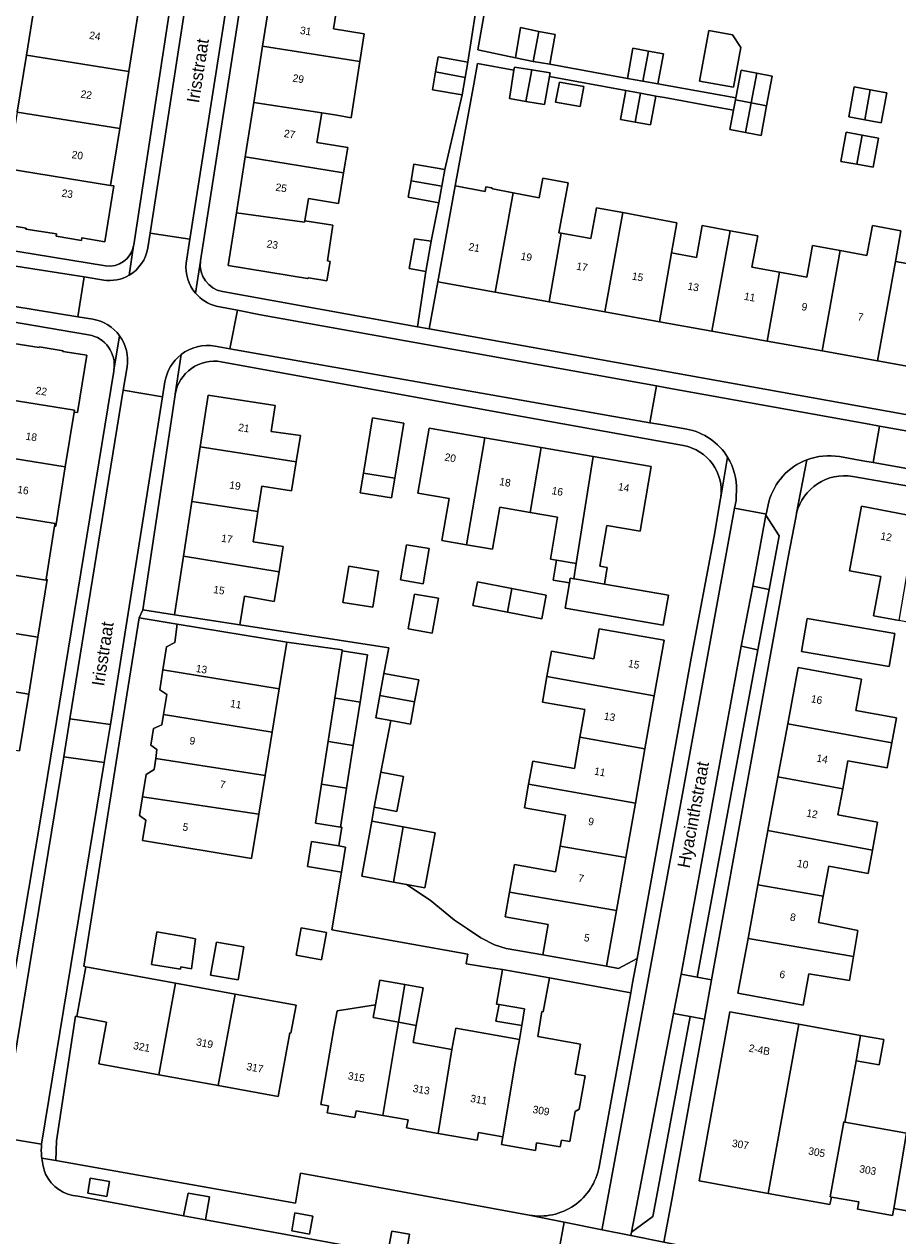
# Model space of a CAD drawing. Header units: metres. Extents: x 151448 to 154749, y 463108 to 465296.
# Tile 170 of 256: x 153169 to 153255, y 463336 to 463456. Entities that reach past the tile are written whole.
import ezdxf
from ezdxf.enums import TextEntityAlignment as Align

# ---------------------------------------------------------------- set-up
doc = ezdxf.new("R2010")
doc.units = ezdxf.units.M
for name, color, linetype, lineweight in [('B-PV-GR-GROENVOORZIENING-GV', 253, 'Continuous', 9), ('B-PV-OG-BEBOUWING-GV', 1, 'Continuous', 9), ('B-PV-OG-BEBOUWING-T18', 2, 'Continuous', 9), ('B-PV-OG-TERREIN_ERF-GV', 253, 'Continuous', 9), ('B-PV-OG-TOPOGRAFIE-T18', 2, 'Continuous', 9), ('B-PV-VH-OPENVERHARDING_BETONSTRAATSTEEN-GV', 253, 'Continuous', 9), ('B-PV-VH-OPENVERHARDING_STRAATBAKSTEEN-GV', 253, 'Continuous', 9), ('B-PV-VH-OPENVERHARDING_TEGEL-GV', 253, 'Continuous', 9)]:
    doc.layers.add(name, color=color, linetype=linetype, lineweight=lineweight)
doc.styles.add('Drong', font='txt', dxfattribs={"height": 1.8})

msp = doc.modelspace()

# ---------------------------------------------------------------- linework, layer by layer
at = {"layer": 'B-PV-GR-GROENVOORZIENING-GV', "flags": 128}
for points in [[(153176.927, 463339.657), (153177.187, 463341.142), (153175.29, 463341.474), (153175.031, 463339.989)], [(153186.698, 463337.359), (153187.122, 463339.642), (153184.983, 463340.01), (153184.526, 463337.76)], [(153195.266, 463336.269), (153197.037, 463335.945), (153197.361, 463337.715), (153195.59, 463338.039)], [(153204.863, 463334.468), (153206.634, 463334.144), (153206.958, 463335.914), (153205.188, 463336.238)]]:
    msp.add_lwpolyline(points, close=True, dxfattribs=at)
at = {"layer": 'B-PV-OG-BEBOUWING-GV', "flags": 128}
for points in [[(153202.032, 463452.206), (153202.46, 463454.942), (153199.409, 463455.42), (153199.829, 463458.103), (153193.226, 463459.138), (153192.377, 463453.716)], [(153168.95, 463452.815), (153179.1, 463451.186), (153180, 463456.814), (153169.848, 463458.437)], [(153219.205, 463452.205), (153219.777, 463455.167), (153217.951, 463455.554), (153217.466, 463452.569)], [(153219.205, 463452.205), (153220.87, 463451.913), (153221.386, 463454.868), (153219.777, 463455.167)], [(153235.709, 463450.257), (153239.087, 463449.641), (153239.803, 463453.57), (153238.973, 463454.847), (153236.623, 463455.275)], [(153191.502, 463448.128), (153198.256, 463447.102), (153199.738, 463446.855), (153201.158, 463446.618), (153202.032, 463452.206), (153192.377, 463453.716)], [(153178.2, 463445.557), (153179.1, 463451.186), (153168.95, 463452.815), (153168.049, 463447.18)], [(153212.74, 463452.132), (153209.784, 463452.648), (153209.523, 463451.158), (153212.476, 463450.621)], [(153230.09, 463450.236), (153230.651, 463453.231), (153229.099, 463453.51), (153228.559, 463450.512)], [(153230.09, 463450.236), (153231.592, 463449.965), (153232.132, 463452.964), (153230.651, 463453.231)], [(153218.482, 463448.241), (153219.065, 463451.362), (153217.349, 463451.637), (153217.304, 463451.342), (153216.876, 463448.529)], [(153219.065, 463451.362), (153218.482, 463448.241), (153220.349, 463447.934), (153220.825, 463450.695), (153220.89, 463451.069)], [(153239.302, 463448.577), (153239.267, 463448.397), (153240.82, 463448.101), (153241.382, 463451.048), (153239.829, 463451.344)], [(153212.171, 463448.878), (153212.476, 463450.621), (153209.523, 463451.158), (153209.215, 463449.394)], [(153221.809, 463450.156), (153221.438, 463448.168), (153223.869, 463447.715), (153224.239, 463449.703)], [(153242.373, 463447.805), (153242.935, 463450.752), (153241.382, 463451.048), (153240.82, 463448.101)], [(153229.33, 463446.18), (153229.865, 463449.037), (153228.409, 463449.301), (153227.89, 463446.441)], [(153229.865, 463449.037), (153229.33, 463446.18), (153230.854, 463445.903), (153231.373, 463448.763)], [(153252.109, 463446.399), (153252.636, 463449.379), (153251.065, 463449.67), (153250.513, 463446.695)], [(153252.636, 463449.379), (153252.109, 463446.399), (153253.736, 463446.098), (153254.287, 463449.073)], [(153200.414, 463441.142), (153200.835, 463443.665), (153197.768, 463444.177), (153198.256, 463447.102), (153191.502, 463448.128), (153190.66, 463442.754)], [(153240.259, 463445.154), (153240.82, 463448.101), (153239.267, 463448.397), (153239.073, 463447.377), (153238.706, 463445.45)], [(153240.82, 463448.101), (153240.259, 463445.154), (153241.812, 463444.858), (153242.373, 463447.805)], [(153178.2, 463445.557), (153168.049, 463447.18), (153167.149, 463441.552), (153177.297, 463439.91)], [(153251.843, 463444.893), (153250.258, 463445.176), (153249.742, 463442.28), (153251.33, 463441.997)], [(153251.33, 463441.997), (153252.936, 463441.71), (153253.453, 463444.606), (153251.843, 463444.893)], [(153190.66, 463442.754), (153189.79, 463437.197), (153196.536, 463436.256), (153196.56, 463436.408), (153196.93, 463438.619), (153199.91, 463438.121), (153200.414, 463441.142)], [(153207.1, 463440.372), (153210.153, 463439.83), (153210.445, 463441.476), (153207.392, 463442.018)], [(153177.297, 463439.91), (153167.149, 463441.552), (153166.275, 463436.087), (153168.916, 463435.665), (153168.902, 463435.582), (153171.945, 463435.095), (153171.908, 463434.86), (153174.412, 463434.46), (153174.45, 463434.695), (153176.737, 463434.329), (153177.621, 463439.858)], [(153217.217, 463439.175), (153215.443, 463429.323), (153220.797, 463428.36), (153221.988, 463435.177), (153221.756, 463435.219), (153222.68, 463440.163), (153220.175, 463440.631), (153219.813, 463438.689)], [(153210.153, 463439.83), (153207.1, 463440.372), (153206.808, 463438.726), (153209.861, 463438.184)], [(153215.443, 463429.323), (153217.217, 463439.175), (153215.201, 463439.552), (153215.076, 463439.673), (153214.533, 463439.771), (153214.451, 463439.312), (153211.469, 463439.852), (153210.968, 463437.116), (153209.751, 463430.346)], [(153196.56, 463436.408), (153196.536, 463436.256), (153189.79, 463437.197), (153188.971, 463431.966), (153196.815, 463430.669), (153196.94, 463430.739), (153198.762, 463430.435), (153199.086, 463432.374), (153198.825, 463432.417), (153199.34, 463435.964)], [(153220.797, 463428.36), (153226.329, 463427.366), (153228.113, 463437.206), (153225.489, 463437.696), (153224.92, 463434.652), (153221.988, 463435.177)], [(153226.329, 463427.366), (153231.746, 463426.392), (153232.938, 463433.217), (153232.926, 463433.219), (153233.459, 463436.199), (153230.857, 463436.693), (153228.113, 463437.206)], [(153238.737, 463435.412), (153235.992, 463435.92), (153235.428, 463432.771), (153232.938, 463433.217), (153231.746, 463426.392), (153236.948, 463425.457)], [(153247.878, 463423.493), (153253.374, 463422.504), (153255.15, 463432.378), (153255.693, 463435.393), (153252.86, 463435.917), (153252.311, 463432.948), (153249.664, 463433.437)], [(153208.581, 463431.362), (153209.095, 463434.366), (153207.436, 463434.617), (153206.904, 463431.665)], [(153236.948, 463425.457), (153242.413, 463424.475), (153243.635, 463431.302), (153240.908, 463431.79), (153241.483, 463434.905), (153238.737, 463435.412)], [(153249.664, 463433.437), (153246.919, 463433.945), (153246.341, 463430.818), (153243.635, 463431.302), (153242.413, 463424.475), (153247.878, 463423.493)], [(153253.374, 463422.504), (153258.86, 463421.519), (153259.759, 463426.376), (153260.685, 463431.388), (153258.164, 463431.839), (153255.15, 463432.378)], [(153163.606, 463419.246), (153173.714, 463417.618), (153173.684, 463417.434), (153174.017, 463417.38), (153174.934, 463423.074), (153172.576, 463423.454), (153172.585, 463423.513), (153170.221, 463423.894), (153170.212, 463423.84), (153167.077, 463424.345), (153167.043, 463424.137), (153162.763, 463424.827), (153161.931, 463419.66), (153163.628, 463419.386)], [(153163.606, 463419.246), (153162.699, 463413.618), (153172.807, 463411.99), (153173.684, 463417.434), (153173.714, 463417.618)], [(153195.705, 463412.504), (153196.131, 463415.118), (153193.239, 463415.524), (153193.639, 463418.089), (153186.979, 463419.112), (153186.191, 463413.98)], [(153205.477, 463410.875), (153206.393, 463416.324), (153203.285, 463416.865), (153202.388, 463411.393)], [(153214.404, 463414.892), (153208.89, 463415.847), (153207.774, 463409.407), (153210.875, 463408.87), (153210.154, 463404.707), (153212.605, 463404.282)], [(153220.011, 463413.921), (153214.404, 463414.892), (153212.605, 463404.282), (153215.169, 463403.838), (153215.891, 463408.006), (153218.909, 463407.483)], [(153162.699, 463413.618), (153161.793, 463407.991), (153171.789, 463406.381), (153171.748, 463406.128), (153171.86, 463406.11), (153172.807, 463411.99)], [(153185.361, 463408.578), (153191.899, 463407.564), (153192.292, 463410.091), (153195.238, 463409.631), (153195.705, 463412.504), (153186.191, 463413.98)], [(153225.164, 463413.028), (153220.011, 463413.921), (153218.909, 463407.483), (153221.637, 463407.011), (153220.919, 463402.865), (153221.542, 463402.757), (153223.48, 463402.422)], [(153225.164, 463413.028), (153223.48, 463402.422), (153223.24, 463400.908), (153223.501, 463400.863), (153226.277, 463400.386), (153226.562, 463402.032), (153225.817, 463402.161), (153226.517, 463406.2), (153229.814, 463405.629), (153230.923, 463412.031)], [(153202.388, 463411.393), (153202.067, 463409.433), (153205.148, 463408.919), (153205.477, 463410.875)], [(153191.899, 463407.564), (153185.361, 463408.578), (153184.527, 463403.147), (153194.012, 463401.599), (153194.42, 463404.103), (153191.433, 463404.568)], [(153257.268, 463407.064), (153251.785, 463408.09), (153250.589, 463401.697), (153253.693, 463401.116), (153252.967, 463397.238), (153255.505, 463396.763)], [(153160.886, 463402.364), (153170.882, 463400.753), (153170.899, 463400.856), (153171.748, 463406.128), (153171.789, 463406.381), (153161.793, 463407.991)], [(153208.89, 463403.902), (153206.654, 463404.282), (153206.062, 463400.792), (153208.298, 463400.412)], [(153159.98, 463396.736), (153170.083, 463395.108), (153171.006, 463400.838), (153170.899, 463400.856), (153170.882, 463400.753), (153160.886, 463402.364)], [(153183.634, 463397.33), (153190.127, 463396.334), (153190.587, 463399.173), (153193.533, 463398.659), (153194.012, 463401.599), (153184.527, 463403.147)], [(153200.339, 463398.564), (153203.3, 463398.082), (153203.884, 463401.667), (153200.923, 463402.149)], [(153222.814, 463400.498), (153222.895, 463400.968), (153223.24, 463400.908), (153223.48, 463402.422), (153221.542, 463402.757), (153221.2, 463400.777)], [(153226.277, 463400.386), (153223.501, 463400.863), (153223.24, 463400.908), (153222.895, 463400.968), (153222.814, 463400.498), (153222.379, 463397.987), (153232.12, 463396.302), (153232.634, 463399.295)], [(153217.105, 463399.95), (153213.694, 463400.603), (153213.242, 463398.244), (153216.653, 463397.591)], [(153216.653, 463397.591), (153220.064, 463396.938), (153220.516, 463399.297), (153217.105, 463399.95)], [(153206.826, 463395.934), (153209.199, 463395.511), (153209.815, 463398.97), (153207.442, 463399.392)], [(153169.176, 463389.481), (153170.083, 463395.108), (153159.98, 463396.736), (153159.073, 463391.109)], [(153182.491, 463391.866), (153194.031, 463389.982), (153194.792, 463394.613), (153183.917, 463396.4), (153183.68, 463394.581), (153182.854, 463394.15)], [(153255.084, 463395.49), (153246.383, 463396.984), (153245.818, 463393.697), (153254.519, 463392.202)], [(153220.576, 463391.224), (153231.227, 463389.311), (153232.2, 463394.823), (153225.763, 463395.96), (153225.237, 463392.982), (153221.018, 463393.727)], [(153202.045, 463388.674), (153202.781, 463393.374), (153200.267, 463393.753), (153199.542, 463389.08), (153199.84, 463389.034)], [(153194.031, 463389.982), (153182.491, 463391.866), (153182.181, 463389.912), (153182.874, 463389.447), (153182.551, 463387.442), (153193.326, 463385.693)], [(153204.009, 463389.327), (153207.459, 463388.691), (153207.864, 463390.891), (153204.415, 463391.527)], [(153223.848, 463385.197), (153230.297, 463384.045), (153231.227, 463389.311), (153220.576, 463391.224), (153220.128, 463388.686), (153224.333, 463387.943)], [(153244.461, 463386.526), (153254.792, 463384.625), (153255.251, 463387.108), (153251.201, 463387.856), (153251.772, 463390.944), (153245.492, 463392.105)], [(153168.27, 463383.854), (153169.176, 463389.481), (153159.073, 463391.109), (153158.166, 463385.481)], [(153202.045, 463388.674), (153199.84, 463389.034), (153199.542, 463389.08), (153198.876, 463384.791), (153199.119, 463384.753), (153201.373, 463384.387)], [(153207.459, 463388.691), (153204.009, 463389.327), (153203.603, 463387.125), (153205.081, 463386.852), (153207.053, 463386.488)], [(153181.778, 463383.099), (153192.623, 463381.414), (153193.326, 463385.693), (153182.551, 463387.442), (153182.389, 463386.433), (153181.562, 463386.062), (153181.292, 463384.42), (153181.895, 463383.984)], [(153244.461, 463386.526), (153243.488, 463381.263), (153249.922, 463380.08), (153250.438, 463382.872), (153254.335, 463382.152), (153254.792, 463384.625)], [(153230.297, 463384.045), (153223.848, 463385.197), (153223.303, 463382.109), (153219.166, 463382.839), (153218.758, 463380.531), (153229.348, 463378.672)], [(153201.373, 463384.387), (153199.119, 463384.753), (153198.876, 463384.791), (153198.217, 463380.544), (153198.405, 463380.515), (153200.711, 463380.157)], [(153181.778, 463383.099), (153181.631, 463381.985), (153180.835, 463381.495), (153180.47, 463379.299), (153191.991, 463377.564), (153192.623, 463381.414)], [(153204.108, 463381.733), (153203.448, 463378.259), (153205.707, 463377.829), (153206.367, 463381.304)], [(153198.217, 463380.544), (153197.616, 463376.672), (153200.114, 463376.294), (153200.711, 463380.157), (153198.405, 463380.515)], [(153221.88, 463374.402), (153228.393, 463373.269), (153229.348, 463378.672), (153218.758, 463380.531), (153218.345, 463378.192), (153222.423, 463377.472)], [(153242.503, 463375.938), (153252.871, 463374.004), (153253.383, 463376.775), (153249.446, 463377.503), (153249.922, 463380.08), (153243.488, 463381.263)], [(153191.991, 463377.564), (153180.47, 463379.299), (153180.16, 463377.436), (153180.793, 463376.97), (153180.461, 463374.949), (153191.269, 463373.173)], [(153205.363, 463370.834), (153206.318, 463376.308), (153203.224, 463376.882), (153202.21, 463371.419)], [(153208.483, 463370.256), (153209.496, 463375.719), (153206.318, 463376.308), (153205.363, 463370.834), (153206.664, 463370.593)], [(153252.871, 463374.004), (153242.503, 463375.938), (153241.507, 463370.549), (153247.991, 463369.43), (153248.544, 463372.423), (153252.446, 463371.701)], [(153200.191, 463371.832), (153200.594, 463374.312), (153199.923, 463374.421), (153197.222, 463374.86), (153196.819, 463372.38)], [(153216.872, 463369.852), (153227.469, 463368.032), (153228.393, 463373.269), (153221.88, 463374.402), (153221.429, 463371.848), (153217.352, 463372.568)], [(153220.179, 463363.607), (153226.49, 463362.491), (153227.469, 463368.032), (153216.872, 463369.852), (153216.437, 463367.386), (153220.713, 463366.631)], [(153241.507, 463370.549), (153240.527, 463365.246), (153250.987, 463363.458), (153251.408, 463366.052), (153248.03, 463366.728), (153247.509, 463366.824), (153247.991, 463369.43)], [(153196.192, 463366.289), (153195.713, 463363.59), (153198.209, 463363.125), (153198.718, 463365.825)], [(153184.278, 463362.43), (153185.321, 463362.231), (153185.716, 463365.203), (153184.745, 463365.394), (153181.874, 463365.895), (153181.366, 463362.664), (153184.244, 463362.211)], [(153189.941, 463361.128), (153190.525, 463364.403), (153187.793, 463364.89), (153187.21, 463361.615)], [(153245.996, 463358.642), (153246.566, 463361.723), (153250.598, 463361.068), (153250.987, 463363.458), (153240.527, 463365.246), (153239.527, 463359.838)], [(153183.743, 463360.817), (153174.856, 463362.446), (153173.949, 463357.501), (153176.887, 463356.962), (153176.13, 463352.831), (153182.079, 463351.74)], [(153220.818, 463361.336), (153216.178, 463362.16), (153215.591, 463358.721), (153215.827, 463358.689), (153218.365, 463358.258), (153218.094, 463356.626), (153217.843, 463355.23), (153217.458, 463353.089), (153216.202, 463345.586), (153216.067, 463344.806), (153219.43, 463344.223), (153219.56, 463344.976), (153221.891, 463344.572), (153222.009, 463345.252), (153222.85, 463345.106), (153223.369, 463348.103), (153223.782, 463348.318), (153224.378, 463351.628), (153223.386, 463351.807), (153223.917, 463354.76), (153219.69, 463355.521), (153220.081, 463358.002), (153220.21, 463357.976)], [(153182.079, 463351.74), (153187.981, 463350.659), (153189.644, 463359.735), (153183.743, 463360.817)], [(153205.856, 463356.934), (153206.491, 463360.667), (153204.01, 463361.119), (153203.561, 463358.652), (153203.332, 463357.394)], [(153206.491, 463360.667), (153205.856, 463356.934), (153207.614, 463356.614), (153207.618, 463356.613), (153208.297, 463360.337)], [(153189.644, 463359.735), (153187.981, 463350.659), (153193.93, 463349.568), (153195.088, 463355.891), (153195.187, 463355.873), (153195.692, 463358.627)], [(153204.287, 463347.702), (153205.567, 463355.229), (153205.546, 463355.233), (153205.856, 463356.934), (153203.332, 463357.394), (153203.561, 463358.652), (153199.761, 463358.073), (153199.447, 463356.331), (153198.138, 463348.775), (153198.898, 463348.643), (153198.779, 463347.958), (153201.524, 463347.482), (153201.642, 463348.16)], [(153218.094, 463356.626), (153218.365, 463358.258), (153215.827, 463358.689), (153215.51, 463357.053)], [(153245.575, 463356.74), (153238.708, 463357.986), (153235.665, 463341.21), (153242.533, 463339.964)], [(153204.287, 463347.702), (153206.799, 463347.267), (153206.659, 463346.456), (153209.791, 463345.913), (153211.15, 463354.224), (153207.308, 463354.916), (153207.614, 463356.614), (153205.856, 463356.934), (153205.546, 463355.233), (153205.567, 463355.229)], [(153209.791, 463345.913), (153213.665, 463345.242), (153213.797, 463346.003), (153216.202, 463345.586), (153217.458, 463353.089), (153217.843, 463355.23), (153211.535, 463356.365), (153211.15, 463354.224)], [(153251.24, 463353.119), (153251.696, 463355.63), (153245.575, 463356.74), (153242.533, 463339.964), (153248.653, 463338.854), (153248.79, 463339.611), (153248.687, 463339.63), (153250.034, 463347.059), (153250.138, 463347.041)], [(153251.24, 463353.119), (153253.526, 463352.705), (153253.982, 463355.215), (153251.696, 463355.63)], [(153251.5, 463339.12), (153251.374, 463338.412), (153254.869, 463337.791), (153254.993, 463338.486), (153256.258, 463345.955), (153250.138, 463347.041), (153250.034, 463347.059), (153248.687, 463339.63), (153248.79, 463339.611)], [(153262.033, 463344.928), (153256.258, 463345.955), (153254.993, 463338.486), (153257.441, 463338.042), (153257.321, 463337.364), (153260.623, 463336.778), (153260.659, 463336.771)]]:
    msp.add_lwpolyline(points, close=True, dxfattribs=at)
at = {"layer": 'B-PV-OG-TERREIN_ERF-GV', "flags": 128}
for points in [[(153193.781, 463481.006), (153186.211, 463432.444), (153186.204, 463432.382)], [(153168.049, 463447.18), (153168.95, 463452.815), (153169.848, 463458.437), (153170.748, 463464.066), (153171.683, 463469.91), (153160.715, 463471.664)], [(153179.583, 463433.9), (153179.599, 463433.995), (153179.601, 463434.009), (153184.748, 463467.821), (153181.834, 463468.287), (153180.899, 463462.443), (153180, 463456.814), (153179.1, 463451.186), (153178.2, 463445.557), (153177.297, 463439.91), (153177.621, 463439.858), (153176.737, 463434.329), (153174.45, 463434.695), (153174.412, 463434.46), (153171.908, 463434.86), (153171.945, 463435.095), (153168.902, 463435.582), (153168.916, 463435.665), (153166.275, 463436.087)], [(153216.339, 463468.181), (153213.723, 463453.354), (153217.466, 463452.569), (153217.951, 463455.554), (153219.777, 463455.167), (153221.386, 463454.868), (153220.87, 463451.913), (153228.559, 463450.512), (153229.099, 463453.51), (153230.651, 463453.231), (153232.132, 463452.964), (153231.592, 463449.965), (153239.302, 463448.577), (153239.829, 463451.344), (153241.382, 463451.048), (153242.935, 463450.752), (153242.373, 463447.805), (153241.812, 463444.858), (153240.259, 463445.154), (153238.706, 463445.45), (153239.073, 463447.377), (153237.216, 463447.711), (153232.242, 463448.607), (153231.373, 463448.763), (153230.854, 463445.903), (153229.33, 463446.18), (153227.89, 463446.441), (153228.409, 463449.301), (153220.825, 463450.695), (153220.349, 463447.934), (153218.482, 463448.241), (153216.876, 463448.529), (153217.304, 463451.342), (153213.692, 463451.999), (153213.319, 463449.948), (153211.469, 463439.852), (153214.451, 463439.312), (153214.533, 463439.771), (153215.076, 463439.673), (153215.201, 463439.552), (153217.217, 463439.175), (153219.813, 463438.689), (153220.175, 463440.631), (153222.68, 463440.163), (153221.756, 463435.219), (153221.988, 463435.177), (153224.92, 463434.652), (153225.489, 463437.696), (153228.113, 463437.206), (153230.857, 463436.693), (153233.459, 463436.199), (153232.926, 463433.219), (153232.938, 463433.217), (153235.428, 463432.771), (153235.992, 463435.92), (153238.737, 463435.412), (153241.483, 463434.905), (153240.908, 463431.79), (153243.635, 463431.302), (153246.341, 463430.818), (153246.919, 463433.945), (153249.664, 463433.437), (153252.311, 463432.948), (153252.86, 463435.917), (153255.693, 463435.393), (153255.15, 463432.378), (153258.164, 463431.839)], [(153188.388, 463429.384), (153207.731, 463425.9), (153208.581, 463431.362), (153206.904, 463431.665), (153207.436, 463434.617), (153209.095, 463434.366), (153209.861, 463438.184), (153206.808, 463438.726), (153207.1, 463440.372), (153207.392, 463442.018), (153210.445, 463441.476), (153212.171, 463448.878), (153209.215, 463449.394), (153209.523, 463451.158), (153209.784, 463452.648), (153212.74, 463452.132), (153213.887, 463459.631)], [(153199.829, 463458.103), (153199.409, 463455.42), (153202.46, 463454.942), (153202.032, 463452.206), (153201.158, 463446.618), (153199.738, 463446.855), (153198.256, 463447.102), (153197.768, 463444.177), (153200.835, 463443.665), (153200.414, 463441.142), (153199.91, 463438.121), (153196.93, 463438.619), (153196.56, 463436.408), (153199.34, 463435.964), (153198.825, 463432.417), (153199.086, 463432.374), (153198.762, 463430.435), (153196.94, 463430.739), (153196.815, 463430.669), (153188.971, 463431.966), (153189.79, 463437.197), (153190.66, 463442.754), (153191.502, 463448.128), (153192.377, 463453.716), (153193.226, 463459.138)], [(153134.712, 463438.791), (153176.783, 463431.944)], [(153132.149, 463431.122), (153130.232, 463429.323), (153129.513, 463427.027), (153128.747, 463423.725), (153118.605, 463372.876), (153116.479, 463362.386), (153115.695, 463357.181), (153116.486, 463354.926), (153117.123, 463354.054), (153119.468, 463352.434), (153139.7, 463348.833), (153162.018, 463344.789), (153164.247, 463345.914), (153165.564, 463348.125), (153167.071, 463357.562), (153167.302, 463359.005), (153170.453, 463377.659), (153177.615, 463421.503), (153177.629, 463421.586)], [(153175.12, 463425.103), (153154.38, 463428.643), (153135.744, 463431.903)], [(153167.077, 463424.345), (153170.212, 463423.84), (153170.221, 463423.894), (153172.585, 463423.513), (153172.576, 463423.454), (153174.934, 463423.074), (153174.017, 463417.38), (153173.684, 463417.434), (153172.807, 463411.99), (153171.86, 463406.11), (153171.748, 463406.128), (153170.899, 463400.856), (153171.006, 463400.838), (153170.083, 463395.108), (153169.176, 463389.481), (153168.27, 463383.854)], [(153234.114, 463414.111), (153215.708, 463417.416), (153188.282, 463422.421)], [(153183.715, 463419.207), (153183.703, 463419.148), (153180.496, 463397.813), (153183.634, 463397.33), (153184.527, 463403.147), (153185.361, 463408.578), (153186.191, 463413.98), (153186.979, 463419.112), (153193.639, 463418.089), (153193.239, 463415.524), (153196.131, 463415.118), (153195.705, 463412.504), (153195.238, 463409.631), (153192.292, 463410.091), (153191.899, 463407.564), (153191.433, 463404.568), (153194.42, 463404.103), (153194.012, 463401.599), (153193.533, 463398.659), (153190.587, 463399.173), (153190.127, 463396.334), (153204.883, 463394.066), (153204.415, 463391.527), (153207.864, 463390.891), (153207.459, 463388.691), (153207.053, 463386.488), (153205.081, 463386.852), (153204.108, 463381.733), (153206.367, 463381.304), (153205.707, 463377.829), (153203.448, 463378.259), (153203.224, 463376.882), (153206.318, 463376.308), (153209.496, 463375.719), (153208.483, 463370.256), (153206.664, 463370.593), (153208.984, 463369.036), (153211.396, 463367.061), (153212.695, 463366.198), (153214.029, 463365.312), (153215.388, 463364.601), (153216.547, 463364.249), (153220.179, 463363.607), (153220.713, 463366.631), (153216.437, 463367.386), (153216.872, 463369.852), (153217.352, 463372.568), (153221.429, 463371.848), (153221.88, 463374.402), (153222.423, 463377.472), (153218.345, 463378.192), (153218.758, 463380.531), (153219.166, 463382.839), (153223.303, 463382.109), (153223.848, 463385.197), (153224.333, 463387.943), (153220.128, 463388.686), (153220.576, 463391.224), (153221.018, 463393.727), (153225.237, 463392.982), (153225.763, 463395.96), (153232.2, 463394.823), (153231.227, 463389.311), (153230.297, 463384.045), (153229.348, 463378.672), (153228.393, 463373.269), (153227.469, 463368.032), (153226.49, 463362.491), (153227.677, 463362.28), (153229.517, 463363.275)], [(153274.174, 463407.024), (153250.934, 463411.052)], [(153229.517, 463363.275), (153234.873, 463393.035), (153237.169, 463405.129), (153237.805, 463408.852), (153237.82, 463408.946), (153237.826, 463408.984)], [(153245.283, 463407.145), (153244.496, 463403.05), (153236.908, 463361.154), (153236.202, 463357.231), (153233.082, 463339.883), (153233.076, 463339.848), (153232.187, 463335.142), (153234.975, 463334.586)], [(153245.34, 463407.405), (153245.322, 463407.31)], [(153182.491, 463391.866), (153182.854, 463394.15), (153183.68, 463394.581), (153183.917, 463396.4), (153180.127, 463397.023), (153178.916, 463389.398), (153174.644, 463362.484), (153174.856, 463362.446), (153183.743, 463360.817), (153189.644, 463359.735), (153195.692, 463358.627), (153195.187, 463355.873), (153195.088, 463355.891), (153193.93, 463349.568), (153187.981, 463350.659), (153182.079, 463351.74), (153176.13, 463352.831), (153176.887, 463356.962), (153173.949, 463357.501), (153173.804, 463357.527), (153171.934, 463345.178), (153171.884, 463343.219), (153186.175, 463340.686), (153195.633, 463339.002), (153196.148, 463341.987), (153199.966, 463341.284), (153218.806, 463337.819)], [(153225.749, 463342.61), (153228.902, 463359.858), (153220.818, 463361.336), (153220.21, 463357.976), (153220.081, 463358.002), (153219.69, 463355.521), (153223.917, 463354.76), (153223.386, 463351.807), (153224.378, 463351.628), (153223.782, 463348.318), (153223.369, 463348.103), (153222.85, 463345.106), (153222.009, 463345.252), (153221.891, 463344.572), (153219.56, 463344.976), (153219.43, 463344.223), (153216.067, 463344.806), (153216.202, 463345.586), (153213.797, 463346.003), (153213.665, 463345.242), (153209.791, 463345.913), (153206.659, 463346.456), (153206.799, 463347.267), (153204.287, 463347.702), (153201.642, 463348.16), (153201.524, 463347.482), (153198.779, 463347.958), (153198.898, 463348.643), (153198.138, 463348.775), (153199.447, 463356.331), (153199.761, 463358.073), (153203.561, 463358.652), (153204.01, 463361.119), (153206.491, 463360.667), (153208.297, 463360.337), (153207.618, 463356.613), (153207.614, 463356.614), (153207.308, 463354.916), (153211.15, 463354.224), (153211.535, 463356.365), (153217.843, 463355.23), (153218.094, 463356.626), (153215.51, 463357.053), (153215.827, 463358.689), (153215.591, 463358.721), (153216.178, 463362.16), (153215.011, 463362.348), (153212.565, 463362.742), (153212.567, 463362.757), (153212.724, 463363.703), (153199.248, 463366.095), (153200.191, 463371.832), (153196.819, 463372.38), (153197.222, 463374.86), (153199.923, 463374.421), (153200.236, 463376.277), (153200.114, 463376.294), (153197.616, 463376.672), (153198.217, 463380.544), (153198.876, 463384.791), (153199.542, 463389.08), (153200.267, 463393.753), (153200.281, 463393.852), (153194.792, 463394.613), (153194.031, 463389.982), (153193.326, 463385.693), (153192.623, 463381.414), (153191.991, 463377.564), (153191.269, 463373.173), (153180.461, 463374.949), (153180.793, 463376.97), (153180.16, 463377.436), (153180.47, 463379.299), (153180.835, 463381.495), (153181.631, 463381.985), (153181.778, 463383.099), (153181.895, 463383.984), (153181.292, 463384.42), (153181.562, 463386.062), (153182.389, 463386.433), (153182.551, 463387.442), (153182.874, 463389.447), (153182.181, 463389.912), (153182.491, 463391.866)], [(153257.441, 463338.042), (153254.993, 463338.486), (153254.869, 463337.791), (153251.374, 463338.412), (153251.5, 463339.12), (153248.79, 463339.611), (153248.653, 463338.854), (153242.533, 463339.964), (153235.665, 463341.21), (153238.708, 463357.986), (153245.575, 463356.74), (153251.696, 463355.63), (153253.982, 463355.215), (153253.526, 463352.705), (153251.24, 463353.119), (153250.138, 463347.041), (153256.258, 463345.955)]]:
    msp.add_lwpolyline(points, dxfattribs=at)
for points in [[(153235.709, 463450.257), (153236.623, 463455.275), (153238.973, 463454.847), (153239.803, 463453.57), (153239.087, 463449.641)], [(153221.809, 463450.156), (153224.239, 463449.703), (153223.869, 463447.715), (153221.438, 463448.168)], [(153252.109, 463446.399), (153250.513, 463446.695), (153251.065, 463449.67), (153252.636, 463449.379), (153254.287, 463449.073), (153253.736, 463446.098)], [(153251.33, 463441.997), (153249.742, 463442.28), (153250.258, 463445.176), (153251.843, 463444.893), (153253.453, 463444.606), (153252.936, 463441.71)], [(153220.797, 463428.36), (153215.443, 463429.323), (153209.751, 463430.346), (153208.914, 463425.686), (153231.713, 463421.592), (153263.52, 463415.881), (153264.352, 463420.531), (153258.86, 463421.519), (153253.374, 463422.504), (153247.878, 463423.493), (153242.413, 463424.475), (153236.948, 463425.457), (153231.746, 463426.392), (153226.329, 463427.366)], [(153205.477, 463410.875), (153205.148, 463408.919), (153202.067, 463409.433), (153202.388, 463411.393), (153203.285, 463416.865), (153206.393, 463416.324)], [(153214.404, 463414.892), (153220.011, 463413.921), (153225.164, 463413.028), (153230.923, 463412.031), (153229.814, 463405.629), (153226.517, 463406.2), (153225.817, 463402.161), (153226.562, 463402.032), (153226.277, 463400.386), (153232.634, 463399.295), (153232.12, 463396.302), (153222.379, 463397.987), (153222.814, 463400.498), (153221.2, 463400.777), (153221.542, 463402.757), (153220.919, 463402.865), (153221.637, 463407.011), (153218.909, 463407.483), (153215.891, 463408.006), (153215.169, 463403.838), (153212.605, 463404.282), (153210.154, 463404.707), (153210.875, 463408.87), (153207.774, 463409.407), (153208.89, 463415.847)], [(153255.505, 463396.763), (153252.967, 463397.238), (153253.693, 463401.116), (153250.589, 463401.697), (153251.785, 463408.09), (153257.268, 463407.064), (153262.655, 463406.055), (153267.967, 463405.061), (153273.62, 463404.003), (153272.423, 463397.79), (153269.284, 463398.377), (153268.542, 463394.415), (153266.193, 463394.855), (153263.594, 463395.341), (153264.313, 463399.183), (153261.507, 463399.708), (153258.608, 463400.251), (153257.872, 463396.32)], [(153208.89, 463403.902), (153208.298, 463400.412), (153206.062, 463400.792), (153206.654, 463404.282)], [(153200.339, 463398.564), (153200.923, 463402.149), (153203.884, 463401.667), (153203.3, 463398.082)], [(153217.105, 463399.95), (153220.516, 463399.297), (153220.064, 463396.938), (153216.653, 463397.591), (153213.242, 463398.244), (153213.694, 463400.603)], [(153206.826, 463395.934), (153207.442, 463399.392), (153209.815, 463398.97), (153209.199, 463395.511)], [(153216.178, 463362.16), (153220.818, 463361.336), (153228.902, 463359.858), (153229.077, 463360.831), (153229.517, 463363.275), (153227.677, 463362.28), (153226.49, 463362.491), (153220.179, 463363.607), (153216.547, 463364.249), (153215.388, 463364.601), (153214.029, 463365.312), (153212.695, 463366.198), (153211.396, 463367.061), (153208.984, 463369.036), (153206.664, 463370.593), (153205.363, 463370.834), (153202.21, 463371.419), (153203.224, 463376.882), (153203.448, 463378.259), (153204.108, 463381.733), (153205.081, 463386.852), (153203.603, 463387.125), (153204.009, 463389.327), (153204.415, 463391.527), (153204.883, 463394.066), (153190.127, 463396.334), (153183.634, 463397.33), (153180.496, 463397.813), (153180.127, 463397.023), (153183.917, 463396.4), (153194.792, 463394.613), (153200.281, 463393.852), (153200.267, 463393.753), (153202.781, 463393.374), (153202.045, 463388.674), (153201.373, 463384.387), (153200.711, 463380.157), (153200.114, 463376.294), (153200.236, 463376.277), (153199.923, 463374.421), (153200.594, 463374.312), (153200.191, 463371.832), (153199.248, 463366.095), (153212.724, 463363.703), (153212.567, 463362.757), (153212.565, 463362.742), (153215.011, 463362.348)], [(153255.084, 463395.49), (153254.519, 463392.202), (153245.818, 463393.697), (153246.383, 463396.984)], [(153244.461, 463386.526), (153245.492, 463392.105), (153251.772, 463390.944), (153251.201, 463387.856), (153255.251, 463387.108), (153254.792, 463384.625), (153254.335, 463382.152), (153250.438, 463382.872), (153249.922, 463380.08), (153249.446, 463377.503), (153253.383, 463376.775), (153252.871, 463374.004), (153252.446, 463371.701), (153248.544, 463372.423), (153247.991, 463369.43), (153247.509, 463366.824), (153248.03, 463366.728), (153251.408, 463366.052), (153250.987, 463363.458), (153250.598, 463361.068), (153246.566, 463361.723), (153245.996, 463358.642), (153239.527, 463359.838), (153240.527, 463365.246), (153241.507, 463370.549), (153242.503, 463375.938), (153243.488, 463381.263)], [(153196.192, 463366.289), (153198.718, 463365.825), (153198.209, 463363.125), (153195.713, 463363.59)], [(153184.278, 463362.43), (153184.244, 463362.211), (153181.366, 463362.664), (153181.874, 463365.895), (153184.745, 463365.394), (153185.716, 463365.203), (153185.321, 463362.231)], [(153189.941, 463361.128), (153187.21, 463361.615), (153187.793, 463364.89), (153190.525, 463364.403)]]:
    msp.add_lwpolyline(points, close=True, dxfattribs=at)
at = {"layer": 'B-PV-OG-TERREIN_ERF-GV'}
for points in [[(153176.783, 463431.944, 0.4066006), (153179.583, 463433.9)], [(153186.204, 463432.382, 0.3975421), (153188.388, 463429.384)], [(153177.629, 463421.586, 0.4115272), (153175.12, 463425.103)], [(153188.282, 463422.421, 0.4183051), (153183.715, 463419.207)], [(153237.826, 463408.984, 0.4030754), (153234.114, 463414.111)], [(153250.934, 463411.052, 0.3924643), (153245.34, 463407.405)], [(153245.322, 463407.31, 0.0300564), (153245.283, 463407.145)], [(153218.806, 463337.819, 0.414686), (153225.749, 463342.61)]]:
    msp.add_lwpolyline(points, format="xyb", dxfattribs=at)
at = {"layer": 'B-PV-VH-OPENVERHARDING_BETONSTRAATSTEEN-GV', "flags": 128}
for points in [[(153181.209, 463435.188), (153180.978, 463433.707)], [(153184.785, 463432.19), (153185.158, 463434.57), (153181.209, 463435.188)], [(153176.613, 463430.523), (153174.671, 463430.828), (153174.05, 463426.889), (153175.531, 463426.647)], [(153187.656, 463423.975), (153189.133, 463423.715), (153189.878, 463427.529), (153187.759, 463427.943)], [(153178.928, 463421.922), (153178.55, 463419.59), (153182.455, 463418.954), (153182.692, 463420.437)], [(153249.601, 463413.014), (153251.905, 463412.604), (153252.926, 463412.422), (153253.575, 463416.048), (153252.529, 463416.236), (153232.485, 463419.832), (153231.437, 463420.02), (153230.793, 463416.379), (153231.867, 463416.19), (153234.44, 463415.737)], [(153239.375, 463409.641), (153239.357, 463409.129), (153239.341, 463408.678), (153239.199, 463407.906), (153242.184, 463407.342), (153242.311, 463407.318), (153242.594, 463408.534)]]:
    msp.add_lwpolyline(points, dxfattribs=at)
at = {"layer": 'B-PV-VH-OPENVERHARDING_BETONSTRAATSTEEN-GV'}
for points in [[(153180.978, 463433.707, -0.2245473), (153179.148, 463431.008)], [(153185.712, 463429.238, -0.2008598), (153184.785, 463432.19)], [(153179.148, 463431.008, -0.1747713), (153176.613, 463430.523)], [(153187.759, 463427.943, -0.1549613), (153185.712, 463429.238)], [(153175.531, 463426.647, -0.1971965), (153178.194, 463425)], [(153178.194, 463425, -0.1994495), (153178.928, 463421.922)], [(153184.306, 463423.144, -0.2103862), (153187.656, 463423.975)], [(153182.692, 463420.437, -0.1905104), (153184.306, 463423.144)], [(153234.44, 463415.737, -0.2159539), (153238.505, 463412.953)], [(153238.505, 463412.953, -0.1461993), (153239.375, 463409.641)], [(153246.358, 463412.703, -0.1347252), (153249.601, 463413.014)], [(153242.594, 463408.534, -0.2418947), (153246.358, 463412.703)]]:
    msp.add_lwpolyline(points, format="xyb", dxfattribs=at)
at = {"layer": 'B-PV-VH-OPENVERHARDING_BETONSTRAATSTEEN-GV', "flags": 128}
for points in [[(153242.632, 463399.857), (153243.627, 463405.149), (153242.285, 463407.204), (153241.002, 463400.164)], [(153241.507, 463393.877), (153239.855, 463394.222), (153233.886, 463361.706), (153235.495, 463361.408)], [(153177.276, 463386.448), (153173.27, 463387.018), (153172.66, 463383.256), (153176.675, 463382.678)], [(153176.675, 463382.678), (153172.66, 463383.256), (153166.477, 463345.52), (153170.452, 463344.848)], [(153228.959, 463336.113), (153231.076, 463337.696), (153231.533, 463340.137), (153234.776, 463357.508), (153233.148, 463357.822)], [(153234.776, 463357.508), (153231.533, 463340.137), (153231.076, 463337.696), (153228.959, 463336.113), (153228.93, 463335.961), (153228.899, 463335.8), (153232.187, 463335.142), (153233.076, 463339.848), (153233.082, 463339.883), (153236.202, 463357.231)]]:
    msp.add_lwpolyline(points, close=True, dxfattribs=at)
at = {"layer": 'B-PV-VH-OPENVERHARDING_STRAATBAKSTEEN-GV', "flags": 128}
for points in [[(153194.238, 463484.133), (153195.662, 463494.95), (153196.383, 463500), (153196.476, 463500.627), (153196.141, 463500.677), (153196.165, 463500.826), (153193.041, 463501.373), (153191.024, 463489.364), (153189.552, 463489.6), (153184.832, 463458.506), (153181.209, 463435.188), (153185.158, 463434.57), (153188.453, 463455.591), (153192.322, 463481.001)], [(153131.88, 463433.769), (153135.938, 463433.107), (153174.05, 463426.889), (153174.671, 463430.828), (153156.199, 463433.734), (153134.459, 463437.219), (153133.188, 463437.423)], [(153170.452, 463344.848), (153166.477, 463345.52), (153166.444, 463345.318)], [(153249.129, 463325.951), (153248.973, 463326.019), (153237.988, 463327.953), (153237.938, 463327.96), (153233.896, 463328.7), (153227.752, 463329.827), (153224.935, 463330.342), (153221.172, 463331.032), (153198.841, 463335.124), (153186.698, 463337.359), (153184.526, 463337.76), (153174.073, 463339.687)]]:
    msp.add_lwpolyline(points, dxfattribs=at)
for points in [[(153231.437, 463420.02), (153192.179, 463427.079), (153189.878, 463427.529), (153189.133, 463423.715), (153230.793, 463416.379)], [(153178.55, 463419.59), (153173.27, 463387.018), (153177.276, 463386.448), (153182.455, 463418.954)], [(153293.846, 463408.917), (153287.508, 463410.057), (153284.173, 463410.591), (153264.802, 463414.044), (153264.789, 463413.97), (153262.908, 463414.375), (153253.575, 463416.048), (153252.926, 463412.422), (153271.122, 463409.186), (153285.932, 463406.494), (153286.857, 463406.326), (153293.215, 463405.168)], [(153228.959, 463336.113), (153233.148, 463357.822), (153233.886, 463361.706), (153239.855, 463394.222), (153241.002, 463400.164), (153242.285, 463407.204), (153242.311, 463407.318), (153242.184, 463407.342), (153239.199, 463407.906), (153234.029, 463379.597), (153226.071, 463336.497), (153226.045, 463336.37), (153228.899, 463335.8), (153228.93, 463335.961)], [(153239.855, 463394.222), (153241.507, 463393.877), (153242.632, 463399.857), (153241.002, 463400.164)], [(153235.495, 463361.408), (153233.886, 463361.706), (153233.148, 463357.822), (153234.776, 463357.508), (153236.202, 463357.231), (153236.908, 463361.154)]]:
    msp.add_lwpolyline(points, close=True, dxfattribs=at)
at = {"layer": 'B-PV-VH-OPENVERHARDING_STRAATBAKSTEEN-GV'}
for points in [[(153170.471, 463343.469, -0.0500368), (153170.452, 463344.848)], [(153170.847, 463341.888, -0.0595478), (153170.471, 463343.469)], [(153174.073, 463339.687, -0.2706685), (153170.847, 463341.888)]]:
    msp.add_lwpolyline(points, format="xyb", dxfattribs=at)
at = {"layer": 'B-PV-VH-OPENVERHARDING_TEGEL-GV', "flags": 128}
for points in [[(153195.651, 463538.373), (153190.39, 463504.23), (153190.237, 463503.236), (153189.738, 463500), (153189.305, 463496.741), (153184.911, 463468.85), (153184.748, 463467.821), (153179.601, 463434.009), (153179.599, 463433.995), (153179.583, 463433.9), (153179.148, 463431.008)], [(153180.978, 463433.707), (153181.209, 463435.188), (153184.832, 463458.506), (153189.552, 463489.6), (153191.117, 463499.907), (153191.132, 463500), (153191.394, 463501.633)], [(153192.322, 463481.001), (153188.453, 463455.591), (153185.158, 463434.57), (153184.785, 463432.19)], [(153185.712, 463429.238), (153186.204, 463432.382), (153186.211, 463432.444), (153193.781, 463481.006)], [(153213.887, 463459.631), (153212.74, 463452.132), (153212.476, 463450.621), (153212.171, 463448.878), (153210.445, 463441.476), (153210.153, 463439.83), (153209.861, 463438.184), (153209.095, 463434.366), (153208.581, 463431.362), (153207.731, 463425.9), (153208.914, 463425.686), (153209.751, 463430.346), (153210.968, 463437.116), (153211.469, 463439.852), (153213.319, 463449.948), (153213.692, 463451.999), (153217.304, 463451.342), (153217.349, 463451.637), (153219.065, 463451.362), (153220.89, 463451.069), (153220.825, 463450.695), (153228.409, 463449.301), (153229.865, 463449.037), (153231.373, 463448.763), (153232.242, 463448.607), (153237.216, 463447.711), (153239.073, 463447.377), (153239.267, 463448.397), (153239.302, 463448.577), (153231.592, 463449.965), (153230.09, 463450.236), (153228.559, 463450.512), (153220.87, 463451.913), (153219.205, 463452.205), (153217.466, 463452.569), (153213.723, 463453.354), (153216.339, 463468.181)], [(153176.783, 463431.944), (153134.712, 463438.791), (153134.459, 463437.219)], [(153134.459, 463437.219), (153156.199, 463433.734), (153174.671, 463430.828), (153176.613, 463430.523)], [(153179.148, 463431.008), (153179.583, 463433.9)], [(153175.531, 463426.647), (153174.05, 463426.889), (153135.938, 463433.107), (153135.744, 463431.903), (153154.38, 463428.643), (153175.12, 463425.103)], [(153186.204, 463432.382), (153185.712, 463429.238)], [(153187.759, 463427.943), (153189.878, 463427.529), (153192.179, 463427.079), (153231.437, 463420.02), (153232.485, 463419.832), (153252.529, 463416.236), (153253.575, 463416.048), (153262.908, 463414.375), (153264.789, 463413.97), (153264.802, 463414.044), (153265.076, 463415.605), (153264.98, 463415.622), (153263.52, 463415.881), (153231.713, 463421.592), (153208.914, 463425.686), (153207.731, 463425.9), (153188.388, 463429.384)], [(153178.194, 463425), (153177.629, 463421.586), (153177.615, 463421.503), (153170.453, 463377.659), (153167.302, 463359.005), (153167.071, 463357.562), (153165.564, 463348.125), (153164.247, 463345.914), (153162.018, 463344.789), (153165.931, 463344.08)], [(153177.629, 463421.586), (153178.194, 463425)], [(153234.44, 463415.737), (153231.867, 463416.19), (153230.793, 463416.379), (153189.133, 463423.715), (153187.656, 463423.975)], [(153170.471, 463343.469), (153171.884, 463343.219), (153171.934, 463345.178), (153173.804, 463357.527), (153173.949, 463357.501), (153174.856, 463362.446), (153174.644, 463362.484), (153178.916, 463389.398), (153180.127, 463397.023), (153180.496, 463397.813), (153183.703, 463419.148), (153183.715, 463419.207), (153184.306, 463423.144)], [(153184.306, 463423.144), (153183.715, 463419.207)], [(153188.282, 463422.421), (153215.708, 463417.416), (153234.114, 463414.111)], [(153178.55, 463419.59), (153178.928, 463421.922)], [(153182.692, 463420.437), (153182.455, 463418.954), (153177.276, 463386.448)], [(153166.444, 463345.318), (153166.477, 463345.52), (153172.66, 463383.256), (153173.27, 463387.018), (153178.55, 463419.59)], [(153238.505, 463412.953), (153237.826, 463408.984)], [(153237.826, 463408.984), (153238.505, 463412.953)], [(153298.435, 463399.289), (153298.517, 463400.662), (153298.384, 463401.582), (153298.104, 463402.617), (153297.499, 463403.524), (153296.606, 463404.213), (153295.504, 463404.711), (153294.575, 463404.924), (153293.215, 463405.168), (153286.857, 463406.326), (153285.932, 463406.494), (153271.122, 463409.186), (153252.926, 463412.422), (153251.905, 463412.604), (153249.601, 463413.014)], [(153245.322, 463407.31), (153245.34, 463407.405), (153246.358, 463412.703)], [(153246.358, 463412.703), (153245.34, 463407.405)], [(153250.934, 463411.052), (153274.174, 463407.024), (153276.283, 463406.656), (153289.143, 463404.394), (153295.272, 463403.284)], [(153218.806, 463337.819), (153222.288, 463337.121), (153226.045, 463336.37), (153226.071, 463336.497), (153234.029, 463379.597), (153239.199, 463407.906), (153239.341, 463408.678), (153239.357, 463409.129), (153239.375, 463409.641)], [(153237.826, 463408.984), (153237.82, 463408.946), (153237.805, 463408.852), (153237.169, 463405.129), (153234.873, 463393.035), (153229.517, 463363.275), (153229.077, 463360.831), (153228.902, 463359.858), (153225.749, 463342.61)], [(153242.594, 463408.534), (153242.311, 463407.318), (153242.285, 463407.204), (153243.627, 463405.149), (153242.632, 463399.857), (153241.507, 463393.877), (153235.495, 463361.408), (153236.908, 463361.154), (153244.496, 463403.05), (153245.283, 463407.145)], [(153177.276, 463386.448), (153176.675, 463382.678), (153170.452, 463344.848)], [(153218.806, 463337.819), (153199.966, 463341.284), (153196.148, 463341.987), (153195.633, 463339.002), (153186.175, 463340.686), (153171.884, 463343.219), (153170.471, 463343.469)], [(153174.073, 463339.687), (153184.526, 463337.76), (153184.983, 463340.01), (153187.122, 463339.642), (153186.698, 463337.359), (153198.841, 463335.124), (153221.172, 463331.032), (153222.288, 463337.121), (153218.806, 463337.819)]]:
    msp.add_lwpolyline(points, dxfattribs=at)
at = {"layer": 'B-PV-VH-OPENVERHARDING_TEGEL-GV'}
for points in [[(153179.583, 463433.9, -0.4066006), (153176.783, 463431.944)], [(153179.148, 463431.008, 0.2245473), (153180.978, 463433.707)], [(153184.785, 463432.19, 0.2008598), (153185.712, 463429.238)], [(153188.388, 463429.384, -0.3975421), (153186.204, 463432.382)], [(153176.613, 463430.523, 0.1747713), (153179.148, 463431.008)], [(153185.712, 463429.238, 0.1549613), (153187.759, 463427.943)], [(153178.194, 463425, 0.1971965), (153175.531, 463426.647)], [(153175.12, 463425.103, -0.4115272), (153177.629, 463421.586)], [(153178.928, 463421.922, 0.1994495), (153178.194, 463425)], [(153187.656, 463423.975, 0.2103862), (153184.306, 463423.144)], [(153184.306, 463423.144, 0.1905104), (153182.692, 463420.437)], [(153183.715, 463419.207, -0.4183051), (153188.282, 463422.421)], [(153238.505, 463412.953, 0.2159539), (153234.44, 463415.737)], [(153234.114, 463414.111, -0.4030754), (153237.826, 463408.984)], [(153239.375, 463409.641, 0.1461993), (153238.505, 463412.953)], [(153249.601, 463413.014, 0.1347252), (153246.358, 463412.703)], [(153246.358, 463412.703, 0.2418947), (153242.594, 463408.534)], [(153245.34, 463407.405, -0.3924643), (153250.934, 463411.052)], [(153245.283, 463407.145, -0.0300564), (153245.322, 463407.31)], [(153170.452, 463344.848, 0.0500368), (153170.471, 463343.469)], [(153170.471, 463343.469, 0.0595478), (153170.847, 463341.888)], [(153225.749, 463342.61, -0.414686), (153218.806, 463337.819)], [(153170.847, 463341.888, 0.2706685), (153174.073, 463339.687)]]:
    msp.add_lwpolyline(points, format="xyb", dxfattribs=at)
at = {"layer": 'B-PV-VH-OPENVERHARDING_TEGEL-GV', "flags": 128}
for points in [[(153176.927, 463339.657), (153175.031, 463339.989), (153175.29, 463341.474), (153177.187, 463341.142)], [(153195.266, 463336.269), (153195.59, 463338.039), (153197.361, 463337.715), (153197.037, 463335.945)], [(153204.863, 463334.468), (153205.188, 463336.238), (153206.958, 463335.914), (153206.634, 463334.144)], [(153221.172, 463331.032), (153224.935, 463330.342), (153227.752, 463329.827), (153233.896, 463328.7), (153234.975, 463334.586), (153232.187, 463335.142), (153228.899, 463335.8), (153226.045, 463336.37), (153222.288, 463337.121)]]:
    msp.add_lwpolyline(points, close=True, dxfattribs=at)

# ---------------------------------------------------------------- texts
at = {"layer": 'B-PV-OG-BEBOUWING-T18', "style": 'Drong'}
for s, rotation, p in [('24', 351.6, (153175.754, 463454.738)), ('31', 351.1, (153196.661, 463455.22)), ('29', 351.1, (153195.921, 463450.49)), ('22', 351.6, (153174.895, 463448.914)), ('27', 351.1, (153195.061, 463445.002)), ('20', 351.6, (153174.009, 463442.91)), ('23', 351.7, (153173.006, 463439.089)), ('25', 351.1, (153194.226, 463439.67)), ('23', 351.1, (153193.346, 463434.051)), ('21', 349.8, (153213.374, 463433.759)), ('19', 349.8, (153218.543, 463432.83)), ('17', 349.8, (153224.064, 463431.837)), ('15', 349.8, (153229.576, 463430.846)), ('13', 349.8, (153235.099, 463429.853)), ('11', 349.8, (153240.698, 463428.847)), ('9', 349.8, (153246.122, 463427.872)), ('7', 349.8, (153251.688, 463426.872)), ('22', 351.1, (153170.436, 463419.523)), ('21', 351.3, (153190.527, 463415.866)), ('18', 351.1, (153169.444, 463414.986)), ('20', 350.2, (153210.994, 463412.909)), ('19', 351.3, (153189.649, 463410.147)), ('18', 350.2, (153216.431, 463410.481)), ('14', 350.2, (153228.2, 463409.968)), ('16', 351.1, (153168.622, 463409.706)), ('16', 350.2, (153221.622, 463409.582)), ('12', 349.4, (153254.235, 463405.084)), ('17', 351.3, (153188.839, 463404.874)), ('15', 351.3, (153188.057, 463399.78)), ('13', 350.7, (153186.324, 463391.951)), ('15', 350, (153229.202, 463392.432)), ('11', 350.7, (153189.73, 463388.477)), ('16', 349.5, (153247.333, 463388.939)), ('13', 350, (153226.797, 463387.228)), ('9', 350.7, (153185.416, 463384.846)), ('14', 349.5, (153247.888, 463383.06)), ('11', 350, (153225.833, 463381.768)), ('7', 350.7, (153188.421, 463380.511)), ('12', 349.5, (153246.881, 463377.616)), ('5', 350.7, (153184.734, 463376.283)), ('9', 350, (153224.962, 463376.841)), ('10', 349.5, (153245.958, 463372.622)), ('7', 350, (153223.967, 463371.204)), ('8', 349.5, (153244.984, 463367.354)), ('5', 350, (153224.542, 463365.311)), ('6', 349.5, (153243.936, 463361.683)), ('319', 349.5, (153186.632, 463354.861)), ('321', 349.5, (153180.388, 463354.508)), ('2-4B', 349.7, (153241.657, 463354.22)), ('317', 349.5, (153191.622, 463352.428)), ('315', 350.2, (153201.684, 463351.514)), ('313', 350.2, (153208.119, 463350.263)), ('311', 350.2, (153213.823, 463349.274)), ('309', 350.2, (153220.002, 463348.183)), ('307', 350.3, (153239.774, 463344.833)), ('305', 349.9, (153247.344, 463344.061)), ('303', 349.9, (153252.406, 463342.291))]:
    msp.add_text(s, height=0.75, rotation=rotation, dxfattribs=at).set_placement(p, align=Align.MIDDLE)
at = {"layer": 'B-PV-OG-TOPOGRAFIE-T18', "style": 'Drong'}
for s, rotation, p in [('Irisstraat', 81.1, (153185.92, 463451.28)), ('Irisstraat', 81.3, (153176.488, 463393.467)), ('Hyacinthstraat', 79.6, (153235.238, 463377.491))]:
    msp.add_text(s, height=1.25, rotation=rotation, dxfattribs=at).set_placement(p, align=Align.MIDDLE)

doc.saveas('drawing.dxf')
